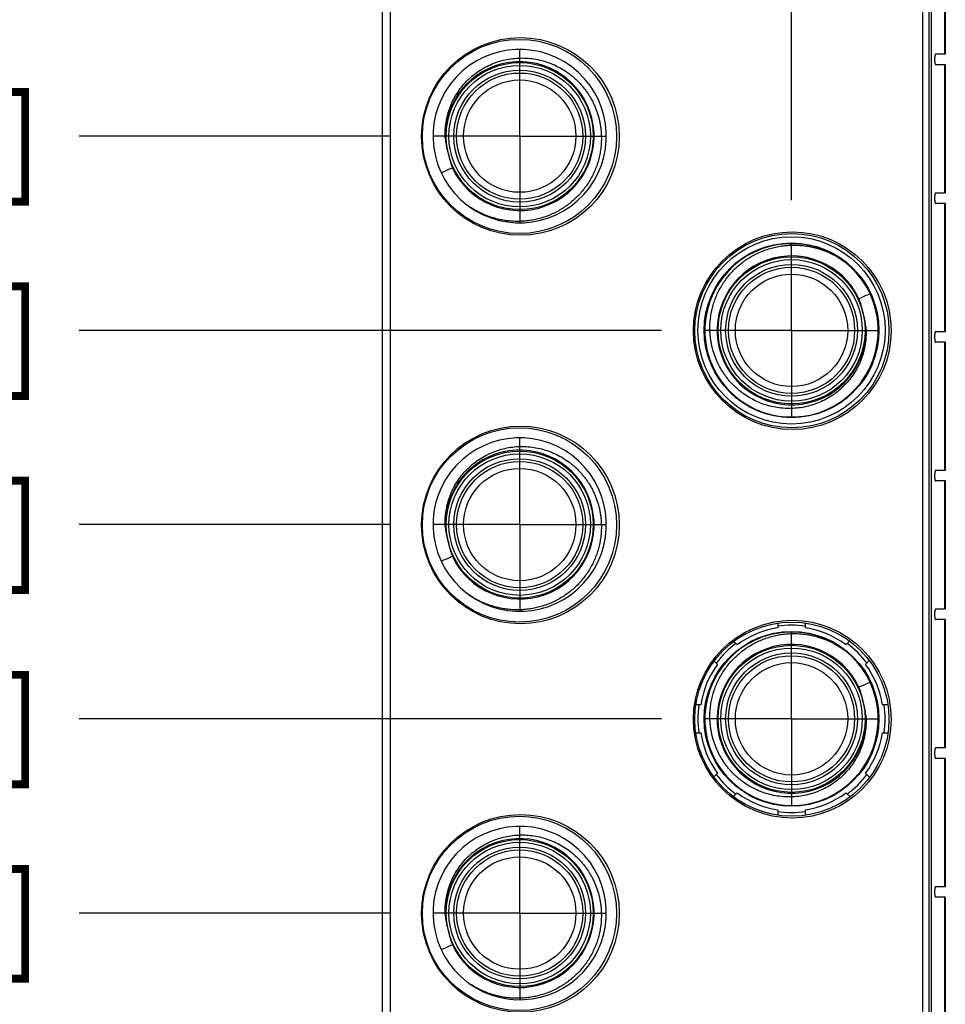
# Model space of a CAD drawing. Header units: inches. Extents: x 0.2 to 16.8, y 0.2 to 10.8.
# Tile 5 of 38: x 3.1 to 4.4, y 5.9 to 7.3. Entities that reach past the tile are written whole.
import ezdxf

# ---------------------------------------------------------------- set-up
doc = ezdxf.new("R2010")
doc.units = ezdxf.units.IN
doc.header["$LTSCALE"] = 0.935
doc.header["$MEASUREMENT"] = 0
doc.linetypes.add('CENTER', pattern=[0.6, 0.375, -0.075, 0.075, -0.075])
doc.layers.get('0').update_dxf_attribs({"linetype": 'CONTINUOUS'})
doc.layers.add('02___PRT_ALL_AXES', color=7, linetype='CONTINUOUS')
doc.layers.add('DIMENSIONS', color=7, linetype='CONTINUOUS')
doc.styles.get("Standard").update_dxf_attribs({"font": 'txt', "width": 0.8})
doc.dimstyles.new('DIMSTYLE_1', dxfattribs={"dimtxt": 0.125, "dimasz": 0.18, "dimexe": 0.18, "dimexo": 0.0625, "dimgap": 0.09, "dimtad": 0, "dimtih": 1, "dimtoh": 1, "dimdec": 3, "dimzin": 4, "dimdsep": 46, "dimtxsty": 'STANDARD', "dimblk": '_FILLED', "dimblk1": '_FILLED', "dimblk2": '_FILLED', "dimcen": 0.09, "dimadec": 0, "dimazin": 0, "dimtp": 0.01, "dimtm": 0.01, "dimtfac": 1, "dimtdec": 3, "dimtofl": 0, "dimtmove": 0, "dimatfit": 3, "dimldrblk": '_FILLED', "dimfxl": 1, "dimtolj": 1, "dimtzin": 4, "dimarcsym": 0})

# ---------------------------------------------------------------- blocks, each defined once
blk = doc.blocks.new('*D2')
at = {"layer": 'DIMENSIONS', "color": 2, "linetype": 'CONTINUOUS'}
blk.add_line((3.6151, 7.1502), (3.1673, 7.1502), dxfattribs=at)
at = {"layer": 'DIMENSIONS', "color": 2, "linetype": 'CONTINUOUS', "insert": (3.1048, 7.2127), "char_height": 0.125, "width": 1.325, "attachment_point": 3, "line_spacing_factor": 0.9}
blk.add_mtext('-.911{\\Ftxt.shx;\\W1.000000;\\H0.125000; }[23.14]', dxfattribs=at)
blk = doc.blocks.new('_FILLED')
at = {"color": 0, "linetype": 'BYBLOCK'}
blk.add_solid([(0, 0), (-1, 0.1736), (-1, -0.1736)], dxfattribs=at)
blk = doc.blocks.new('*D3')
at = {"layer": 'DIMENSIONS', "color": 2, "linetype": 'CONTINUOUS'}
blk.add_line((4.0071, 6.8702), (3.1673, 6.8702), dxfattribs=at)
at = {"layer": 'DIMENSIONS', "color": 2, "linetype": 'CONTINUOUS', "insert": (3.1048, 6.9327), "char_height": 0.125, "width": 1.425, "attachment_point": 3, "line_spacing_factor": 0.9}
blk.add_mtext('-1.191{\\Ftxt.shx;\\W1.000000;\\H0.125000; }[30.25]', dxfattribs=at)
blk = doc.blocks.new('*D4')
at = {"layer": 'DIMENSIONS', "color": 2, "linetype": 'CONTINUOUS'}
blk.add_line((3.6151, 6.5902), (3.1673, 6.5902), dxfattribs=at)
at = {"layer": 'DIMENSIONS', "color": 2, "linetype": 'CONTINUOUS', "insert": (3.1048, 6.6527), "char_height": 0.125, "width": 1.425, "attachment_point": 3, "line_spacing_factor": 0.9}
blk.add_mtext('-1.471{\\Ftxt.shx;\\W1.000000;\\H0.125000; }[37.36]', dxfattribs=at)
blk = doc.blocks.new('*D5')
at = {"layer": 'DIMENSIONS', "color": 2, "linetype": 'CONTINUOUS'}
blk.add_line((4.0071, 6.3102), (3.1673, 6.3102), dxfattribs=at)
at = {"layer": 'DIMENSIONS', "color": 2, "linetype": 'CONTINUOUS', "insert": (3.1048, 6.3727), "char_height": 0.125, "width": 1.425, "attachment_point": 3, "line_spacing_factor": 0.9}
blk.add_mtext('-1.751{\\Ftxt.shx;\\W1.000000;\\H0.125000; }[44.48]', dxfattribs=at)
blk = doc.blocks.new('*D6')
at = {"layer": 'DIMENSIONS', "color": 2, "linetype": 'CONTINUOUS'}
blk.add_line((3.6151, 6.0302), (3.1673, 6.0302), dxfattribs=at)
at = {"layer": 'DIMENSIONS', "color": 2, "linetype": 'CONTINUOUS', "insert": (3.1048, 6.0927), "char_height": 0.125, "width": 1.425, "attachment_point": 3, "line_spacing_factor": 0.9}
blk.add_mtext('-2.031{\\Ftxt.shx;\\W1.000000;\\H0.125000; }[51.59]', dxfattribs=at)
blk = doc.blocks.new('*D7')
at = {"layer": 'DIMENSIONS', "color": 2, "linetype": 'CONTINUOUS'}
blk.add_line((4.0071, 5.7502), (3.1673, 5.7502), dxfattribs=at)
at = {"layer": 'DIMENSIONS', "color": 2, "linetype": 'CONTINUOUS', "insert": (3.1048, 5.8127), "char_height": 0.125, "width": 1.325, "attachment_point": 3, "line_spacing_factor": 0.9}
blk.add_mtext('-2.311{\\Ftxt.shx;\\W1.000000;\\H0.125000; }[58.7]', dxfattribs=at)
blk = doc.blocks.new('*D8')
at = {"layer": 'DIMENSIONS', "color": 2, "linetype": 'CONTINUOUS'}
blk.add_line((3.6151, 5.4702), (3.1673, 5.4702), dxfattribs=at)
at = {"layer": 'DIMENSIONS', "color": 2, "linetype": 'CONTINUOUS', "insert": (3.1048, 5.5327), "char_height": 0.125, "width": 1.425, "attachment_point": 3, "line_spacing_factor": 0.9}
blk.add_mtext('-2.591{\\Ftxt.shx;\\W1.000000;\\H0.125000; }[65.81]', dxfattribs=at)
blk = doc.blocks.new('*D9')
at = {"layer": 'DIMENSIONS', "color": 2, "linetype": 'CONTINUOUS'}
blk.add_line((4.0071, 5.1902), (3.1673, 5.1902), dxfattribs=at)
at = {"layer": 'DIMENSIONS', "color": 2, "linetype": 'CONTINUOUS', "insert": (3.1048, 5.2527), "char_height": 0.125, "width": 1.425, "attachment_point": 3, "line_spacing_factor": 0.9}
blk.add_mtext('-2.871{\\Ftxt.shx;\\W1.000000;\\H0.125000; }[72.92]', dxfattribs=at)
blk = doc.blocks.new('*D10')
at = {"layer": 'DIMENSIONS', "color": 2, "linetype": 'CONTINUOUS'}
blk.add_line((3.6151, 4.9102), (3.1673, 4.9102), dxfattribs=at)
at = {"layer": 'DIMENSIONS', "color": 2, "linetype": 'CONTINUOUS', "insert": (3.1048, 4.9727), "char_height": 0.125, "width": 1.425, "attachment_point": 3, "line_spacing_factor": 0.9}
blk.add_mtext('-3.151{\\Ftxt.shx;\\W1.000000;\\H0.125000; }[80.04]', dxfattribs=at)
blk = doc.blocks.new('*D11')
at = {"layer": 'DIMENSIONS', "color": 2, "linetype": 'CONTINUOUS'}
blk.add_line((4.0071, 4.6302), (3.1673, 4.6302), dxfattribs=at)
at = {"layer": 'DIMENSIONS', "color": 2, "linetype": 'CONTINUOUS', "insert": (3.1048, 4.6927), "char_height": 0.125, "width": 1.425, "attachment_point": 3, "line_spacing_factor": 0.9}
blk.add_mtext('-3.431{\\Ftxt.shx;\\W1.000000;\\H0.125000; }[87.15]', dxfattribs=at)
blk = doc.blocks.new('*D12')
at = {"layer": 'DIMENSIONS', "color": 2, "linetype": 'CONTINUOUS'}
blk.add_line((3.6191, 4.1422), (3.1673, 4.1422), dxfattribs=at)
at = {"layer": 'DIMENSIONS', "color": 2, "linetype": 'CONTINUOUS', "insert": (3.1048, 4.2047), "char_height": 0.125, "width": 1.725, "attachment_point": 3, "line_spacing_factor": 0.9}
blk.add_mtext('2X -3.919{\\Ftxt.shx;\\W1.000000;\\H0.125000; }[99.54]', dxfattribs=at)
blk = doc.blocks.new('*D13')
at = {"layer": 'DIMENSIONS', "color": 2, "linetype": 'CONTINUOUS'}
blk.add_line((3.7112, 3.2387), (3.1673, 3.2387), dxfattribs=at)
at = {"layer": 'DIMENSIONS', "color": 2, "linetype": 'CONTINUOUS', "insert": (3.1048, 3.3012), "char_height": 0.125, "width": 1.525, "attachment_point": 3, "line_spacing_factor": 0.9}
blk.add_mtext('-4.823{\\Ftxt.shx;\\W1.000000;\\H0.125000; }[122.49]', dxfattribs=at)
blk = doc.blocks.new('*D17')
at = {"layer": 'DIMENSIONS', "color": 2, "linetype": 'CONTINUOUS'}
blk.add_line((4.1947, 7.0578), (4.1947, 8.6269), dxfattribs=at)
at = {"layer": 'DIMENSIONS', "color": 2, "linetype": 'CONTINUOUS', "insert": (4.1322, 8.6894), "char_height": 0.125, "width": 1.425, "attachment_point": 1, "rotation": 90, "line_spacing_factor": 0.9}
blk.add_mtext('5X .296{\\Ftxt.shx;\\W1.000000;\\H0.125000; }[7.52]', dxfattribs=at)
blk = doc.blocks.new('*D18')
at = {"layer": 'DIMENSIONS', "color": 2, "linetype": 'CONTINUOUS'}
blk.add_line((3.8027, 7.3378), (3.8027, 8.6269), dxfattribs=at)
at = {"layer": 'DIMENSIONS', "color": 2, "linetype": 'CONTINUOUS', "insert": (3.7402, 8.6894), "char_height": 0.125, "width": 1.525, "attachment_point": 1, "rotation": 90, "line_spacing_factor": 0.9}
blk.add_mtext('5X -.096{\\Ftxt.shx;\\W1.000000;\\H0.125000; }[2.44]', dxfattribs=at)

msp = doc.modelspace()

# ---------------------------------------------------------------- linework, layer by layer
at = {"color": 7, "linetype": 'CONTINUOUS'}
for p, q in [((3.6048, 3.1162), (3.6048, 8.1832)), ((4.3928, 8.1832), (4.3928, 3.1162)), ((3.6158, 8.1532), (3.6158, 3.1462)), ((4.3838, 3.1462), (4.3838, 8.1532)), ((4.4164, 7.6458), (4.4164, 7.2682)), ((4.4164, 7.2682), (4.4023, 7.2682)), ((4.4164, 7.2532), (4.4023, 7.2532)), ((4.4164, 7.2532), (4.4164, 7.0682)), ((4.4164, 7.0682), (4.4023, 7.0682)), ((4.4164, 7.0532), (4.4023, 7.0532)), ((4.4164, 7.0532), (4.4164, 6.8682)), ((4.4164, 6.8682), (4.4023, 6.8682)), ((4.4164, 6.8532), (4.4023, 6.8532)), ((4.4164, 6.8532), (4.4164, 6.6682)), ((4.4164, 6.6682), (4.4023, 6.6682)), ((4.4164, 6.6532), (4.4023, 6.6532)), ((4.4164, 6.6532), (4.4164, 6.4682)), ((4.4164, 6.4682), (4.4023, 6.4682)), ((4.1747, 6.4481), (4.1747, 6.4412)), ((4.2147, 6.4412), (4.2147, 6.4483)), ((4.4164, 6.4532), (4.4023, 6.4532)), ((4.4164, 6.4532), (4.4164, 6.2682)), ((4.1162, 6.417), (4.1114, 6.4218)), ((4.2784, 6.4222), (4.2732, 6.417)), ((4.0831, 6.3935), (4.088, 6.3887)), ((4.3015, 6.3887), (4.3068, 6.3941)), ((4.0637, 6.3302), (4.0568, 6.3302)), ((4.3337, 6.3302), (4.3257, 6.3302)), ((4.0567, 6.2902), (4.0637, 6.2902)), ((4.3257, 6.2902), (4.3338, 6.2902)), ((4.4164, 6.2682), (4.4023, 6.2682)), ((4.4164, 6.2532), (4.4023, 6.2532)), ((4.4164, 6.2532), (4.4164, 6.0682)), ((4.088, 6.2317), (4.0827, 6.2265)), ((4.3073, 6.2259), (4.3015, 6.2317)), ((4.1109, 6.1981), (4.1162, 6.2034)), ((4.2732, 6.2034), (4.279, 6.1976)), ((4.1747, 6.1792), (4.1747, 6.1713)), ((4.2147, 6.1711), (4.2147, 6.1792)), ((4.4164, 6.0682), (4.4023, 6.0682)), ((4.4164, 6.0532), (4.4023, 6.0532)), ((4.4164, 6.0532), (4.4164, 5.8682))]:
    msp.add_line(p, q, dxfattribs=at)
at = {"color": 9, "linetype": 'CONTINUOUS'}
for p, q in [((4.3962, 7.6512), (4.3962, 3.6532)), ((4.4152, 7.6495), (4.4152, 7.2682)), ((4.4152, 7.2532), (4.4152, 7.0682)), ((4.4152, 7.0532), (4.4152, 6.8682)), ((4.4152, 6.8532), (4.4152, 6.6682)), ((4.4152, 6.6532), (4.4152, 6.4682)), ((4.4152, 6.4532), (4.4152, 6.2682)), ((4.4152, 6.2532), (4.4152, 6.0682)), ((4.4152, 6.0532), (4.4152, 5.8682))]:
    msp.add_line(p, q, dxfattribs=at)
at = {"color": 7, "linetype": 'CONTINUOUS'}
for centre, radius in [((3.8038, 7.1497), 0.1425), ((3.8023, 7.1497), 0.14), ((3.8027, 7.1502), 0.106), ((3.8027, 7.1502), 0.091), ((3.8027, 7.1502), 0.081), ((4.1958, 6.8697), 0.1425), ((4.1952, 6.8697), 0.14), ((4.1947, 6.8702), 0.135), ((4.1947, 6.8702), 0.106), ((4.1947, 6.8702), 0.091), ((4.1947, 6.8702), 0.081), ((3.8038, 6.5897), 0.1425), ((3.8023, 6.5897), 0.14), ((3.8027, 6.5902), 0.106), ((3.8027, 6.5902), 0.091), ((3.8027, 6.5902), 0.081), ((4.1958, 6.3097), 0.1425), ((4.1952, 6.3097), 0.14), ((4.1947, 6.3102), 0.106), ((4.1947, 6.3102), 0.091), ((4.1947, 6.3102), 0.081), ((3.8038, 6.0297), 0.1425), ((3.8023, 6.0297), 0.14), ((3.8027, 6.0302), 0.106), ((3.8027, 6.0302), 0.091), ((3.8027, 6.0302), 0.081)]:
    msp.add_circle(centre, radius, dxfattribs=at)
at = {"color": 9, "linetype": 'CONTINUOUS'}
for centre, radius in [((3.8027, 7.1502), 0.102), ((3.8027, 7.1502), 0.095), ((4.1947, 6.8702), 0.126), ((4.1947, 6.8702), 0.102), ((4.1947, 6.8702), 0.095), ((3.8027, 6.5902), 0.102), ((3.8027, 6.5902), 0.095), ((4.1947, 6.3102), 0.126), ((4.1947, 6.3102), 0.102), ((4.1947, 6.3102), 0.095), ((3.8027, 6.0302), 0.102), ((3.8027, 6.0302), 0.095)]:
    msp.add_circle(centre, radius, dxfattribs=at)
at = {"color": 7, "linetype": 'CONTINUOUS'}
for centre, radius, start, end in [((3.8027, 7.1502), 0.125, 233.4402, 232.7121), ((3.8027, 7.1502), 0.1073, 205.1309, 182.6974), ((3.8014, 7.1566), 0.1064, 186.1823, 197.4412), ((3.8045, 7.1439), 0.1064, 190.3871, 201.646), ((2.8817, 8.9874), 2.0552, 293.1404, 293.6346), ((4.1947, 6.8702), 0.125, 53.4402, 52.7121), ((4.1947, 6.8702), 0.1073, 25.1309, 2.6974), ((5.1158, 5.033), 2.0552, 113.1404, 113.6346), ((4.1929, 6.8765), 0.1064, 10.3871, 21.646), ((4.1961, 6.8638), 0.1064, 6.1823, 17.4412), ((3.8027, 6.5902), 0.125, 233.4402, 232.7121), ((3.8027, 6.5902), 0.1073, 205.1309, 182.6974), ((3.8014, 6.5966), 0.1064, 186.1823, 197.4412), ((3.8045, 6.5839), 0.1064, 190.3871, 201.646), ((2.8817, 8.4274), 2.0552, 293.1404, 293.6346), ((4.1947, 6.3102), 0.135, 81.4804, 98.5196), ((4.1947, 6.3102), 0.125, 53.4402, 52.7121), ((4.1947, 6.3102), 0.1325, 98.6816, 126.3184), ((4.1947, 6.3102), 0.1325, 53.6816, 81.3184), ((4.1947, 6.3102), 0.135, 126.4804, 143.5196), ((4.1947, 6.3102), 0.1073, 25.1309, 2.6974), ((4.1947, 6.3102), 0.135, 36.4804, 53.5196), ((4.1947, 6.3102), 0.1325, 143.6816, 171.3184), ((4.1947, 6.3102), 0.1325, 8.6816, 36.3184), ((5.1158, 4.473), 2.0552, 113.1404, 113.6346), ((4.1929, 6.3165), 0.1064, 10.3871, 21.646), ((4.1961, 6.3038), 0.1064, 6.1823, 17.4412), ((4.1947, 6.3102), 0.135, 171.4804, 188.5196), ((4.1947, 6.3102), 0.135, 351.4804, 8.5196), ((4.1947, 6.3102), 0.1325, 188.6816, 216.3184), ((4.1947, 6.3102), 0.1325, 323.6816, 351.3184), ((4.1947, 6.3102), 0.135, 216.4804, 233.5196), ((4.1947, 6.3102), 0.135, 306.4804, 323.5196), ((4.1947, 6.3102), 0.1325, 233.6816, 261.3184), ((4.1947, 6.3102), 0.1325, 278.6816, 306.3184), ((4.1947, 6.3102), 0.135, 261.4804, 278.5196), ((3.8027, 6.0302), 0.125, 233.4402, 232.7121), ((3.8027, 6.0302), 0.1073, 205.1309, 182.6974), ((3.8014, 6.0366), 0.1064, 186.1823, 197.4412), ((3.8045, 6.0239), 0.1064, 190.3871, 201.646), ((2.8817, 7.8674), 2.0552, 293.1404, 293.6346)]:
    msp.add_arc(centre, radius, start, end, dxfattribs=at)
for points, knots in [([(4.4023, 7.2682), (4.4023, 7.2682), (4.4022, 7.2682), (4.4022, 7.2682), (4.4021, 7.2681), (4.4021, 7.2681), (4.402, 7.268), (4.4019, 7.2679), (4.4019, 7.2678), (4.4018, 7.2676), (4.4017, 7.2673), (4.4016, 7.2669), (4.4015, 7.2665), (4.4014, 7.266), (4.4013, 7.2654), (4.4012, 7.2649), (4.4012, 7.2642), (4.4011, 7.2633), (4.401, 7.2621), (4.401, 7.2607), (4.401, 7.2593), (4.4011, 7.2581), (4.4012, 7.2572), (4.4012, 7.2565), (4.4013, 7.256), (4.4014, 7.2554), (4.4015, 7.2549), (4.4016, 7.2545), (4.4017, 7.2541), (4.4018, 7.2538), (4.4019, 7.2536), (4.4019, 7.2535), (4.402, 7.2534), (4.4021, 7.2534), (4.4021, 7.2533), (4.4022, 7.2532), (4.4022, 7.2532), (4.4023, 7.2532), (4.4023, 7.2532)], [0, 0, 0, 0, 0.004135, 0.008575, 0.013565, 0.019273, 0.02581, 0.03324, 0.041602, 0.050916, 0.072405, 0.09766, 0.126526, 0.158788, 0.194178, 0.232388, 0.273076, 0.315872, 0.406189, 0.5, 0.593811, 0.684128, 0.726924, 0.767612, 0.805822, 0.841212, 0.873474, 0.90234, 0.927595, 0.949084, 0.958398, 0.96676, 0.97419, 0.980727, 0.986435, 0.991425, 0.995865, 1, 1, 1, 1]), ([(3.6956, 7.1452), (3.6954, 7.147), (3.6952, 7.1507), (3.6952, 7.1563), (3.6955, 7.1619), (3.6963, 7.1693), (3.698, 7.1785), (3.7006, 7.1875), (3.7033, 7.1945), (3.7055, 7.1996), (3.708, 7.2046), (3.7117, 7.2111), (3.7169, 7.2188), (3.7241, 7.2274), (3.7321, 7.2352), (3.7409, 7.2422), (3.7503, 7.2482), (3.7603, 7.2533), (3.7708, 7.2574), (3.7816, 7.2603), (3.7926, 7.2622), (3.8038, 7.263), (3.815, 7.2627), (3.8261, 7.2612), (3.837, 7.2587), (3.8476, 7.2551), (3.8578, 7.2505), (3.8675, 7.2449), (3.8751, 7.2395), (3.8808, 7.2347), (3.885, 7.2309), (3.8889, 7.2269), (3.8926, 7.2228), (3.8962, 7.2184), (3.8995, 7.2139), (3.9026, 7.2093), (3.9055, 7.2045), (3.9081, 7.1995), (3.9113, 7.1928), (3.9147, 7.1841), (3.9172, 7.1751), (3.9187, 7.1678), (3.9195, 7.1623), (3.9201, 7.1567), (3.9204, 7.153), (3.9204, 7.1511)], [0, 0, 0, 0, 0.015626, 0.031256, 0.046884, 0.062511, 0.093757, 0.125002, 0.14063, 0.156258, 0.171886, 0.187514, 0.21876, 0.250006, 0.281252, 0.312498, 0.343744, 0.374991, 0.406237, 0.437484, 0.46873, 0.499977, 0.531224, 0.562471, 0.593718, 0.624965, 0.656212, 0.687459, 0.718707, 0.734335, 0.749963, 0.765592, 0.78122, 0.796848, 0.812477, 0.828105, 0.843734, 0.859362, 0.87499, 0.906238, 0.937486, 0.953115, 0.968743, 0.984372, 1, 1, 1, 1]), ([(3.9204, 7.1511), (3.9205, 7.1483), (3.9205, 7.1427), (3.9199, 7.1342), (3.9187, 7.1258), (3.9169, 7.1176), (3.9145, 7.1095), (3.9115, 7.1015), (3.908, 7.0938), (3.904, 7.0864), (3.8994, 7.0793), (3.8943, 7.0725), (3.8888, 7.0661), (3.8829, 7.0601), (3.8765, 7.0545), (3.8709, 7.0503), (3.8662, 7.0471), (3.8614, 7.0441), (3.8553, 7.0406), (3.8476, 7.037), (3.8397, 7.034), (3.8316, 7.0315), (3.8234, 7.0296), (3.8151, 7.0282), (3.8066, 7.0274), (3.7982, 7.0272), (3.7897, 7.0276), (3.7813, 7.0285), (3.773, 7.0301), (3.7648, 7.0322), (3.7567, 7.0348), (3.7489, 7.038), (3.7413, 7.0417), (3.734, 7.046), (3.7293, 7.0491), (3.727, 7.0508)], [0, 0, 0, 0, 0.031249, 0.062499, 0.093748, 0.124997, 0.156247, 0.187496, 0.218746, 0.249996, 0.281245, 0.312495, 0.343744, 0.374994, 0.406244, 0.437494, 0.453121, 0.468748, 0.499998, 0.531248, 0.562498, 0.593748, 0.624998, 0.656248, 0.687498, 0.718748, 0.749998, 0.781248, 0.812498, 0.843749, 0.874999, 0.906249, 0.937499, 0.968751, 1, 1, 1, 1]), ([(4.4023, 7.0682), (4.4023, 7.0682), (4.4022, 7.0682), (4.4022, 7.0682), (4.4021, 7.0681), (4.4021, 7.0681), (4.402, 7.068), (4.4019, 7.0679), (4.4019, 7.0678), (4.4018, 7.0676), (4.4017, 7.0673), (4.4016, 7.0669), (4.4015, 7.0665), (4.4014, 7.066), (4.4013, 7.0654), (4.4012, 7.0649), (4.4012, 7.0642), (4.4011, 7.0633), (4.401, 7.0621), (4.401, 7.0607), (4.401, 7.0593), (4.4011, 7.0581), (4.4012, 7.0572), (4.4012, 7.0565), (4.4013, 7.056), (4.4014, 7.0554), (4.4015, 7.0549), (4.4016, 7.0545), (4.4017, 7.0541), (4.4018, 7.0538), (4.4019, 7.0536), (4.4019, 7.0535), (4.402, 7.0534), (4.4021, 7.0534), (4.4021, 7.0533), (4.4022, 7.0532), (4.4022, 7.0532), (4.4023, 7.0532), (4.4023, 7.0532)], [0, 0, 0, 0, 0.004135, 0.008575, 0.013565, 0.019273, 0.02581, 0.03324, 0.041602, 0.050916, 0.072405, 0.09766, 0.126526, 0.158788, 0.194178, 0.232388, 0.273076, 0.315872, 0.406189, 0.5, 0.593811, 0.684128, 0.726924, 0.767612, 0.805822, 0.841212, 0.873474, 0.90234, 0.927595, 0.949084, 0.958398, 0.96676, 0.97419, 0.980727, 0.986435, 0.991425, 0.995865, 1, 1, 1, 1]), ([(4.077, 6.8693), (4.0769, 6.8721), (4.0769, 6.8777), (4.0775, 6.8862), (4.0787, 6.8946), (4.0805, 6.9028), (4.0829, 6.9109), (4.0859, 6.9189), (4.0894, 6.9266), (4.0935, 6.934), (4.098, 6.9411), (4.1031, 6.9479), (4.1086, 6.9543), (4.1146, 6.9603), (4.121, 6.9659), (4.1266, 6.9702), (4.1312, 6.9733), (4.136, 6.9763), (4.1422, 6.9798), (4.1498, 6.9834), (4.1577, 6.9864), (4.1658, 6.9889), (4.174, 6.9909), (4.1824, 6.9922), (4.1908, 6.993), (4.1993, 6.9932), (4.2077, 6.9928), (4.2161, 6.9919), (4.2245, 6.9903), (4.2327, 6.9882), (4.2407, 6.9856), (4.2485, 6.9824), (4.2561, 6.9787), (4.2635, 6.9744), (4.2682, 6.9713), (4.2704, 6.9697)], [0, 0, 0, 0, 0.031249, 0.062499, 0.093748, 0.124997, 0.156247, 0.187496, 0.218746, 0.249996, 0.281245, 0.312495, 0.343744, 0.374994, 0.406244, 0.437494, 0.453121, 0.468748, 0.499998, 0.531248, 0.562498, 0.593748, 0.624998, 0.656248, 0.687498, 0.718748, 0.749998, 0.781248, 0.812498, 0.843749, 0.874999, 0.906249, 0.937499, 0.968751, 1, 1, 1, 1]), ([(4.3019, 6.8753), (4.302, 6.8734), (4.3022, 6.8697), (4.3022, 6.8641), (4.3019, 6.8585), (4.3011, 6.8511), (4.2994, 6.8419), (4.2968, 6.8329), (4.2942, 6.826), (4.2919, 6.8208), (4.2894, 6.8158), (4.2857, 6.8094), (4.2805, 6.8016), (4.2733, 6.793), (4.2653, 6.7852), (4.2565, 6.7782), (4.2471, 6.7722), (4.2371, 6.7671), (4.2267, 6.7631), (4.2159, 6.7601), (4.2048, 6.7582), (4.1937, 6.7574), (4.1825, 6.7577), (4.1714, 6.7592), (4.1605, 6.7617), (4.1498, 6.7653), (4.1396, 6.7699), (4.1299, 6.7755), (4.1223, 6.7809), (4.1166, 6.7857), (4.1125, 6.7895), (4.1085, 6.7935), (4.1048, 6.7976), (4.1013, 6.802), (4.098, 6.8065), (4.0949, 6.8111), (4.092, 6.8159), (4.0894, 6.8209), (4.0862, 6.8276), (4.0828, 6.8363), (4.0803, 6.8453), (4.0788, 6.8526), (4.0779, 6.8581), (4.0773, 6.8637), (4.0771, 6.8674), (4.077, 6.8693)], [0, 0, 0, 0, 0.015626, 0.031256, 0.046884, 0.062511, 0.093757, 0.125002, 0.14063, 0.156258, 0.171886, 0.187514, 0.21876, 0.250006, 0.281252, 0.312498, 0.343744, 0.374991, 0.406237, 0.437484, 0.46873, 0.499977, 0.531224, 0.562471, 0.593718, 0.624965, 0.656212, 0.687459, 0.718707, 0.734335, 0.749963, 0.765592, 0.78122, 0.796848, 0.812477, 0.828105, 0.843734, 0.859362, 0.87499, 0.906238, 0.937486, 0.953115, 0.968743, 0.984372, 1, 1, 1, 1]), ([(4.4023, 6.8682), (4.4023, 6.8682), (4.4022, 6.8682), (4.4022, 6.8682), (4.4021, 6.8681), (4.4021, 6.8681), (4.402, 6.868), (4.4019, 6.8679), (4.4019, 6.8678), (4.4018, 6.8676), (4.4017, 6.8673), (4.4016, 6.8669), (4.4015, 6.8665), (4.4014, 6.866), (4.4013, 6.8654), (4.4012, 6.8649), (4.4012, 6.8642), (4.4011, 6.8633), (4.401, 6.8621), (4.401, 6.8607), (4.401, 6.8593), (4.4011, 6.8581), (4.4012, 6.8572), (4.4012, 6.8565), (4.4013, 6.856), (4.4014, 6.8554), (4.4015, 6.8549), (4.4016, 6.8545), (4.4017, 6.8541), (4.4018, 6.8538), (4.4019, 6.8536), (4.4019, 6.8535), (4.402, 6.8534), (4.4021, 6.8534), (4.4021, 6.8533), (4.4022, 6.8532), (4.4022, 6.8532), (4.4023, 6.8532), (4.4023, 6.8532)], [0, 0, 0, 0, 0.004135, 0.008575, 0.013565, 0.019273, 0.02581, 0.03324, 0.041602, 0.050916, 0.072405, 0.09766, 0.126526, 0.158788, 0.194178, 0.232388, 0.273076, 0.315872, 0.406189, 0.5, 0.593811, 0.684128, 0.726924, 0.767612, 0.805822, 0.841212, 0.873474, 0.90234, 0.927595, 0.949084, 0.958398, 0.96676, 0.97419, 0.980727, 0.986435, 0.991425, 0.995865, 1, 1, 1, 1]), ([(3.6956, 6.5852), (3.6954, 6.587), (3.6952, 6.5907), (3.6952, 6.5963), (3.6955, 6.6019), (3.6963, 6.6093), (3.698, 6.6185), (3.7006, 6.6275), (3.7033, 6.6345), (3.7055, 6.6396), (3.708, 6.6446), (3.7117, 6.6511), (3.7169, 6.6588), (3.7241, 6.6674), (3.7321, 6.6752), (3.7409, 6.6822), (3.7503, 6.6882), (3.7603, 6.6933), (3.7708, 6.6974), (3.7816, 6.7003), (3.7926, 6.7022), (3.8038, 6.703), (3.815, 6.7027), (3.8261, 6.7012), (3.837, 6.6987), (3.8476, 6.6951), (3.8578, 6.6905), (3.8675, 6.6849), (3.8751, 6.6795), (3.8808, 6.6747), (3.885, 6.6709), (3.8889, 6.6669), (3.8926, 6.6628), (3.8962, 6.6584), (3.8995, 6.6539), (3.9026, 6.6493), (3.9055, 6.6445), (3.9081, 6.6395), (3.9113, 6.6328), (3.9147, 6.6241), (3.9172, 6.6151), (3.9187, 6.6078), (3.9195, 6.6023), (3.9201, 6.5967), (3.9204, 6.593), (3.9204, 6.5911)], [0, 0, 0, 0, 0.015626, 0.031256, 0.046884, 0.062511, 0.093757, 0.125002, 0.14063, 0.156258, 0.171886, 0.187514, 0.21876, 0.250006, 0.281252, 0.312498, 0.343744, 0.374991, 0.406237, 0.437484, 0.46873, 0.499977, 0.531224, 0.562471, 0.593718, 0.624965, 0.656212, 0.687459, 0.718707, 0.734335, 0.749963, 0.765592, 0.78122, 0.796848, 0.812477, 0.828105, 0.843734, 0.859362, 0.87499, 0.906238, 0.937486, 0.953115, 0.968743, 0.984372, 1, 1, 1, 1]), ([(4.4023, 6.6682), (4.4023, 6.6682), (4.4022, 6.6682), (4.4022, 6.6682), (4.4021, 6.6681), (4.4021, 6.6681), (4.402, 6.668), (4.4019, 6.6679), (4.4019, 6.6678), (4.4018, 6.6676), (4.4017, 6.6673), (4.4016, 6.6669), (4.4015, 6.6665), (4.4014, 6.666), (4.4013, 6.6654), (4.4012, 6.6649), (4.4012, 6.6642), (4.4011, 6.6633), (4.401, 6.6621), (4.401, 6.6607), (4.401, 6.6593), (4.4011, 6.6581), (4.4012, 6.6572), (4.4012, 6.6565), (4.4013, 6.656), (4.4014, 6.6554), (4.4015, 6.6549), (4.4016, 6.6545), (4.4017, 6.6541), (4.4018, 6.6538), (4.4019, 6.6536), (4.4019, 6.6535), (4.402, 6.6534), (4.4021, 6.6534), (4.4021, 6.6533), (4.4022, 6.6532), (4.4022, 6.6532), (4.4023, 6.6532), (4.4023, 6.6532)], [0, 0, 0, 0, 0.004135, 0.008575, 0.013565, 0.019273, 0.02581, 0.03324, 0.041602, 0.050916, 0.072405, 0.09766, 0.126526, 0.158788, 0.194178, 0.232388, 0.273076, 0.315872, 0.406189, 0.5, 0.593811, 0.684128, 0.726924, 0.767612, 0.805822, 0.841212, 0.873474, 0.90234, 0.927595, 0.949084, 0.958398, 0.96676, 0.97419, 0.980727, 0.986435, 0.991425, 0.995865, 1, 1, 1, 1]), ([(3.9204, 6.5911), (3.9205, 6.5883), (3.9205, 6.5827), (3.9199, 6.5742), (3.9187, 6.5658), (3.9169, 6.5576), (3.9145, 6.5495), (3.9115, 6.5415), (3.908, 6.5338), (3.904, 6.5264), (3.8994, 6.5193), (3.8943, 6.5125), (3.8888, 6.5061), (3.8829, 6.5001), (3.8765, 6.4945), (3.8709, 6.4903), (3.8662, 6.4871), (3.8614, 6.4841), (3.8553, 6.4806), (3.8476, 6.477), (3.8397, 6.474), (3.8316, 6.4715), (3.8234, 6.4696), (3.8151, 6.4682), (3.8066, 6.4674), (3.7982, 6.4672), (3.7897, 6.4676), (3.7813, 6.4685), (3.773, 6.4701), (3.7648, 6.4722), (3.7567, 6.4748), (3.7489, 6.478), (3.7413, 6.4817), (3.734, 6.486), (3.7293, 6.4891), (3.727, 6.4908)], [0, 0, 0, 0, 0.031249, 0.062499, 0.093748, 0.124997, 0.156247, 0.187496, 0.218746, 0.249996, 0.281245, 0.312495, 0.343744, 0.374994, 0.406244, 0.437494, 0.453121, 0.468748, 0.499998, 0.531248, 0.562498, 0.593748, 0.624998, 0.656248, 0.687498, 0.718748, 0.749998, 0.781248, 0.812498, 0.843749, 0.874999, 0.906249, 0.937499, 0.968751, 1, 1, 1, 1]), ([(4.4023, 6.4682), (4.4023, 6.4682), (4.4022, 6.4682), (4.4022, 6.4682), (4.4021, 6.4681), (4.4021, 6.4681), (4.402, 6.468), (4.4019, 6.4679), (4.4019, 6.4678), (4.4018, 6.4676), (4.4017, 6.4673), (4.4016, 6.4669), (4.4015, 6.4665), (4.4014, 6.466), (4.4013, 6.4654), (4.4012, 6.4649), (4.4012, 6.4642), (4.4011, 6.4633), (4.401, 6.4621), (4.401, 6.4607), (4.401, 6.4593), (4.4011, 6.4581), (4.4012, 6.4572), (4.4012, 6.4565), (4.4013, 6.456), (4.4014, 6.4554), (4.4015, 6.4549), (4.4016, 6.4545), (4.4017, 6.4541), (4.4018, 6.4538), (4.4019, 6.4536), (4.4019, 6.4535), (4.402, 6.4534), (4.4021, 6.4534), (4.4021, 6.4533), (4.4022, 6.4532), (4.4022, 6.4532), (4.4023, 6.4532), (4.4023, 6.4532)], [0, 0, 0, 0, 0.004135, 0.008575, 0.013565, 0.019273, 0.02581, 0.03324, 0.041602, 0.050916, 0.072405, 0.09766, 0.126526, 0.158788, 0.194178, 0.232388, 0.273076, 0.315872, 0.406189, 0.5, 0.593811, 0.684128, 0.726924, 0.767612, 0.805822, 0.841212, 0.873474, 0.90234, 0.927595, 0.949084, 0.958398, 0.96676, 0.97419, 0.980727, 0.986435, 0.991425, 0.995865, 1, 1, 1, 1]), ([(4.077, 6.3093), (4.0769, 6.3121), (4.0769, 6.3177), (4.0775, 6.3262), (4.0787, 6.3346), (4.0805, 6.3428), (4.0829, 6.3509), (4.0859, 6.3589), (4.0894, 6.3666), (4.0935, 6.374), (4.098, 6.3811), (4.1031, 6.3879), (4.1086, 6.3943), (4.1146, 6.4003), (4.121, 6.4059), (4.1266, 6.4102), (4.1312, 6.4133), (4.136, 6.4163), (4.1422, 6.4198), (4.1498, 6.4234), (4.1577, 6.4264), (4.1658, 6.4289), (4.174, 6.4309), (4.1824, 6.4322), (4.1908, 6.433), (4.1993, 6.4332), (4.2077, 6.4328), (4.2161, 6.4319), (4.2245, 6.4303), (4.2327, 6.4282), (4.2407, 6.4256), (4.2485, 6.4224), (4.2561, 6.4187), (4.2635, 6.4144), (4.2682, 6.4113), (4.2704, 6.4097)], [0, 0, 0, 0, 0.031249, 0.062499, 0.093748, 0.124997, 0.156247, 0.187496, 0.218746, 0.249996, 0.281245, 0.312495, 0.343744, 0.374994, 0.406244, 0.437494, 0.453121, 0.468748, 0.499998, 0.531248, 0.562498, 0.593748, 0.624998, 0.656248, 0.687498, 0.718748, 0.749998, 0.781248, 0.812498, 0.843749, 0.874999, 0.906249, 0.937499, 0.968751, 1, 1, 1, 1]), ([(4.3019, 6.3153), (4.302, 6.3134), (4.3022, 6.3097), (4.3022, 6.3041), (4.3019, 6.2985), (4.3011, 6.2911), (4.2994, 6.2819), (4.2968, 6.2729), (4.2942, 6.266), (4.2919, 6.2608), (4.2894, 6.2558), (4.2857, 6.2494), (4.2805, 6.2416), (4.2733, 6.233), (4.2653, 6.2252), (4.2565, 6.2182), (4.2471, 6.2122), (4.2371, 6.2071), (4.2267, 6.2031), (4.2159, 6.2001), (4.2048, 6.1982), (4.1937, 6.1974), (4.1825, 6.1977), (4.1714, 6.1992), (4.1605, 6.2017), (4.1498, 6.2053), (4.1396, 6.2099), (4.1299, 6.2155), (4.1223, 6.2209), (4.1166, 6.2257), (4.1125, 6.2295), (4.1085, 6.2335), (4.1048, 6.2376), (4.1013, 6.242), (4.098, 6.2465), (4.0949, 6.2511), (4.092, 6.2559), (4.0894, 6.2609), (4.0862, 6.2676), (4.0828, 6.2763), (4.0803, 6.2853), (4.0788, 6.2926), (4.0779, 6.2981), (4.0773, 6.3037), (4.0771, 6.3074), (4.077, 6.3093)], [0, 0, 0, 0, 0.015626, 0.031256, 0.046884, 0.062511, 0.093757, 0.125002, 0.14063, 0.156258, 0.171886, 0.187514, 0.21876, 0.250006, 0.281252, 0.312498, 0.343744, 0.374991, 0.406237, 0.437484, 0.46873, 0.499977, 0.531224, 0.562471, 0.593718, 0.624965, 0.656212, 0.687459, 0.718707, 0.734335, 0.749963, 0.765592, 0.78122, 0.796848, 0.812477, 0.828105, 0.843734, 0.859362, 0.87499, 0.906238, 0.937486, 0.953115, 0.968743, 0.984372, 1, 1, 1, 1]), ([(4.4023, 6.2682), (4.4023, 6.2682), (4.4022, 6.2682), (4.4022, 6.2682), (4.4021, 6.2681), (4.4021, 6.2681), (4.402, 6.268), (4.4019, 6.2679), (4.4019, 6.2678), (4.4018, 6.2676), (4.4017, 6.2673), (4.4016, 6.2669), (4.4015, 6.2665), (4.4014, 6.266), (4.4013, 6.2654), (4.4012, 6.2649), (4.4012, 6.2642), (4.4011, 6.2633), (4.401, 6.2621), (4.401, 6.2607), (4.401, 6.2593), (4.4011, 6.2581), (4.4012, 6.2572), (4.4012, 6.2565), (4.4013, 6.256), (4.4014, 6.2554), (4.4015, 6.2549), (4.4016, 6.2545), (4.4017, 6.2541), (4.4018, 6.2538), (4.4019, 6.2536), (4.4019, 6.2535), (4.402, 6.2534), (4.4021, 6.2534), (4.4021, 6.2533), (4.4022, 6.2532), (4.4022, 6.2532), (4.4023, 6.2532), (4.4023, 6.2532)], [0, 0, 0, 0, 0.004135, 0.008575, 0.013565, 0.019273, 0.02581, 0.03324, 0.041602, 0.050916, 0.072405, 0.09766, 0.126526, 0.158788, 0.194178, 0.232388, 0.273076, 0.315872, 0.406189, 0.5, 0.593811, 0.684128, 0.726924, 0.767612, 0.805822, 0.841212, 0.873474, 0.90234, 0.927595, 0.949084, 0.958398, 0.96676, 0.97419, 0.980727, 0.986435, 0.991425, 0.995865, 1, 1, 1, 1]), ([(3.6956, 6.0252), (3.6954, 6.027), (3.6952, 6.0307), (3.6952, 6.0363), (3.6955, 6.0419), (3.6963, 6.0493), (3.698, 6.0585), (3.7006, 6.0675), (3.7033, 6.0745), (3.7055, 6.0796), (3.708, 6.0846), (3.7117, 6.0911), (3.7169, 6.0988), (3.7241, 6.1074), (3.7321, 6.1152), (3.7409, 6.1222), (3.7503, 6.1282), (3.7603, 6.1333), (3.7708, 6.1374), (3.7816, 6.1403), (3.7926, 6.1422), (3.8038, 6.143), (3.815, 6.1427), (3.8261, 6.1412), (3.837, 6.1387), (3.8476, 6.1351), (3.8578, 6.1305), (3.8675, 6.1249), (3.8751, 6.1195), (3.8808, 6.1147), (3.885, 6.1109), (3.8889, 6.1069), (3.8926, 6.1028), (3.8962, 6.0984), (3.8995, 6.0939), (3.9026, 6.0893), (3.9055, 6.0845), (3.9081, 6.0795), (3.9113, 6.0728), (3.9147, 6.0641), (3.9172, 6.0551), (3.9187, 6.0478), (3.9195, 6.0423), (3.9201, 6.0367), (3.9204, 6.033), (3.9204, 6.0311)], [0, 0, 0, 0, 0.015626, 0.031256, 0.046884, 0.062511, 0.093757, 0.125002, 0.14063, 0.156258, 0.171886, 0.187514, 0.21876, 0.250006, 0.281252, 0.312498, 0.343744, 0.374991, 0.406237, 0.437484, 0.46873, 0.499977, 0.531224, 0.562471, 0.593718, 0.624965, 0.656212, 0.687459, 0.718707, 0.734335, 0.749963, 0.765592, 0.78122, 0.796848, 0.812477, 0.828105, 0.843734, 0.859362, 0.87499, 0.906238, 0.937486, 0.953115, 0.968743, 0.984372, 1, 1, 1, 1]), ([(4.4023, 6.0682), (4.4023, 6.0682), (4.4022, 6.0682), (4.4022, 6.0682), (4.4021, 6.0681), (4.4021, 6.0681), (4.402, 6.068), (4.4019, 6.0679), (4.4019, 6.0678), (4.4018, 6.0676), (4.4017, 6.0673), (4.4016, 6.0669), (4.4015, 6.0665), (4.4014, 6.066), (4.4013, 6.0654), (4.4012, 6.0649), (4.4012, 6.0642), (4.4011, 6.0633), (4.401, 6.0621), (4.401, 6.0607), (4.401, 6.0593), (4.4011, 6.0581), (4.4012, 6.0572), (4.4012, 6.0565), (4.4013, 6.056), (4.4014, 6.0554), (4.4015, 6.0549), (4.4016, 6.0545), (4.4017, 6.0541), (4.4018, 6.0538), (4.4019, 6.0536), (4.4019, 6.0535), (4.402, 6.0534), (4.4021, 6.0534), (4.4021, 6.0533), (4.4022, 6.0532), (4.4022, 6.0532), (4.4023, 6.0532), (4.4023, 6.0532)], [0, 0, 0, 0, 0.004135, 0.008575, 0.013565, 0.019273, 0.02581, 0.03324, 0.041602, 0.050916, 0.072405, 0.09766, 0.126526, 0.158788, 0.194178, 0.232388, 0.273076, 0.315872, 0.406189, 0.5, 0.593811, 0.684128, 0.726924, 0.767612, 0.805822, 0.841212, 0.873474, 0.90234, 0.927595, 0.949084, 0.958398, 0.96676, 0.97419, 0.980727, 0.986435, 0.991425, 0.995865, 1, 1, 1, 1]), ([(3.9204, 6.0311), (3.9205, 6.0283), (3.9205, 6.0227), (3.9199, 6.0142), (3.9187, 6.0058), (3.9169, 5.9976), (3.9145, 5.9895), (3.9115, 5.9815), (3.908, 5.9738), (3.904, 5.9664), (3.8994, 5.9593), (3.8943, 5.9525), (3.8888, 5.9461), (3.8829, 5.9401), (3.8765, 5.9345), (3.8709, 5.9303), (3.8662, 5.9271), (3.8614, 5.9241), (3.8553, 5.9206), (3.8476, 5.917), (3.8397, 5.914), (3.8316, 5.9115), (3.8234, 5.9096), (3.8151, 5.9082), (3.8066, 5.9074), (3.7982, 5.9072), (3.7897, 5.9076), (3.7813, 5.9085), (3.773, 5.9101), (3.7648, 5.9122), (3.7567, 5.9148), (3.7489, 5.918), (3.7413, 5.9217), (3.734, 5.926), (3.7293, 5.9291), (3.727, 5.9308)], [0, 0, 0, 0, 0.031249, 0.062499, 0.093748, 0.124997, 0.156247, 0.187496, 0.218746, 0.249996, 0.281245, 0.312495, 0.343744, 0.374994, 0.406244, 0.437494, 0.453121, 0.468748, 0.499998, 0.531248, 0.562498, 0.593748, 0.624998, 0.656248, 0.687498, 0.718748, 0.749998, 0.781248, 0.812498, 0.843749, 0.874999, 0.906249, 0.937499, 0.968751, 1, 1, 1, 1])]:
    msp.add_open_spline(points, degree=3, knots=knots, dxfattribs=at)
at = {"layer": '02___PRT_ALL_AXES', "color": 7, "linetype": 'CENTER'}
for p, q in [((3.8027, 7.1502), (3.8027, 7.2753)), ((3.8027, 7.1502), (3.6776, 7.1502)), ((3.8027, 7.1502), (3.8027, 7.0251)), ((3.8027, 7.1502), (3.9278, 7.1502)), ((4.1947, 6.8702), (4.1947, 6.9953)), ((4.1947, 6.8702), (4.0696, 6.8702)), ((4.1947, 6.8702), (4.1947, 6.7451)), ((4.1947, 6.8702), (4.3198, 6.8702)), ((3.8027, 6.5902), (3.8027, 6.7153)), ((3.8027, 6.5902), (3.6776, 6.5902)), ((3.8027, 6.5902), (3.8027, 6.4651)), ((3.8027, 6.5902), (3.9278, 6.5902)), ((4.1947, 6.3102), (4.1947, 6.4353)), ((4.1947, 6.3102), (4.0696, 6.3102)), ((4.1947, 6.3102), (4.1947, 6.1851)), ((4.1947, 6.3102), (4.3198, 6.3102)), ((3.8027, 6.0302), (3.8027, 6.1553)), ((3.8027, 6.0302), (3.6776, 6.0302)), ((3.8027, 6.0302), (3.8027, 5.9051)), ((3.8027, 6.0302), (3.9278, 6.0302))]:
    msp.add_line(p, q, dxfattribs=at)

# ---------------------------------------------------------------- dimensions: what is measured, and where the dimension line sits
at = {"layer": 'DIMENSIONS', "color": 2, "linetype": 'CONTINUOUS'}
for feature_location, offset, dtype, origin, text, picture, middle in [((3.8027, 7.3378), (0, 1.2891), 1, (3.8988, 7.2753), '5X -<>', '*D18', (3.8027, 9.4519)), ((4.1947, 7.0578), (0, 1.5691), 1, (3.8988, 6.9953), '5X <>', '*D17', (4.1947, 9.4019)), ((3.6191, 4.1422), (-0.4518, 0), 0, (3.6816, 8.0612), '2X -<>', '*D12', (1.9923, 4.1422)), ((3.71122316, 3.2387041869), (-0.5439, 0), 0, (3.77372316, 8.0612041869), '-<>', '*D13', (2.09232316, 3.2387041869)), ((4.0071, 6.8702), (-0.8398, 0), 0, (4.0696, 8.0612), '-<>', '*D3', (2.1423, 6.8702)), ((3.6151, 6.5902), (-0.4478, 0), 0, (3.6776, 8.0612), '-<>', '*D4', (2.1423, 6.5902)), ((4.0071, 6.3102), (-0.8398, 0), 0, (4.0696, 8.0612), '-<>', '*D5', (2.1423, 6.3102)), ((3.6151, 6.0302), (-0.4478, 0), 0, (3.6776, 8.0612), '-<>', '*D6', (2.1423, 6.0302)), ((3.6151, 5.4702), (-0.4478, 0), 0, (3.6776, 8.0612), '-<>', '*D8', (2.1423, 5.4702)), ((4.0071, 5.1902), (-0.8398, 0), 0, (4.0696, 8.0612), '-<>', '*D9', (2.1423, 5.1902)), ((3.6151, 4.9102), (-0.4478, 0), 0, (3.6776, 8.0612), '-<>', '*D10', (2.1423, 4.9102)), ((4.0071, 4.6302), (-0.8398, 0), 0, (4.0696, 8.0612), '-<>', '*D11', (2.1423, 4.6302)), ((3.6151, 7.1502), (-0.4478, 0), 0, (3.6776, 8.0612), '-<>', '*D2', (2.2423, 7.1502)), ((4.0071, 5.7502), (-0.8398, 0), 0, (4.0696, 8.0612), '-<>', '*D7', (2.1923, 5.7502))]:
    dim = msp.add_ordinate_dim(feature_location=feature_location, offset=offset, dtype=dtype, origin=origin, text=text, dimstyle='DIMSTYLE_1', dxfattribs=at)
    dim.commit()
    dim.dimension.update_dxf_attribs({"geometry": picture, "text_midpoint": middle})

doc.saveas('drawing.dxf')
